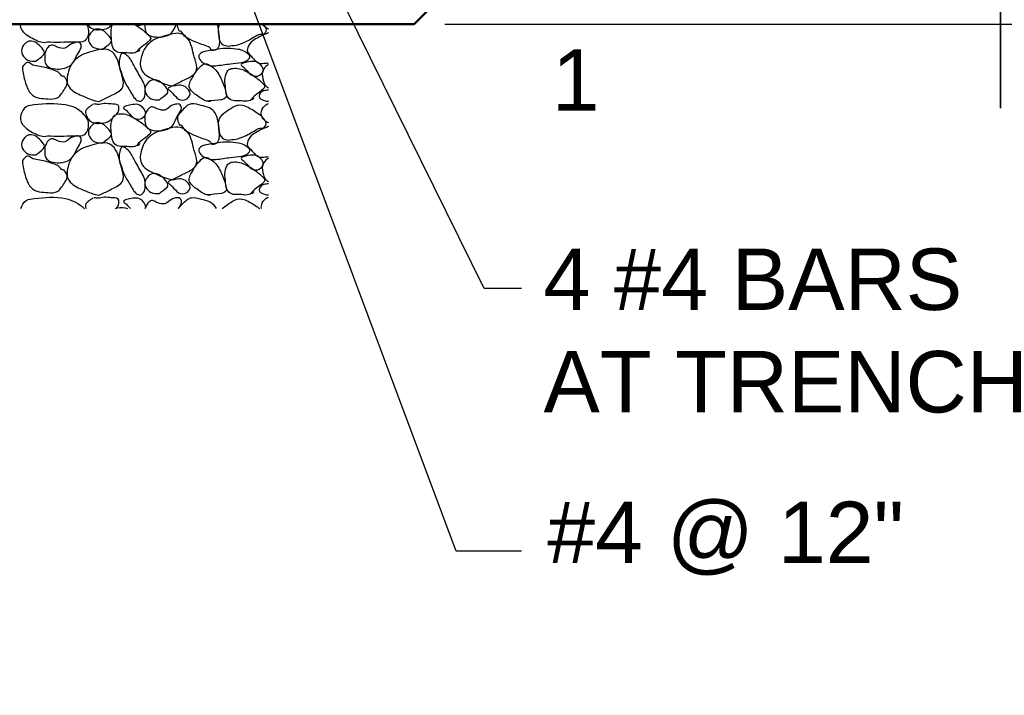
# Model space of a CAD drawing. Extents: x -217 to 423, y -193 to 255.
# Tile 33 of 39: x 215 to 247, y 24 to 46. Entities that reach past the tile are written whole.
import ezdxf

# ---------------------------------------------------------------- set-up
doc = ezdxf.new("R2010")
doc.units = 0
doc.header["$MEASUREMENT"] = 0
for name, color, linetype, lineweight in [('Level 1', 253, 'Continuous', 18), ('S-Anno-Brkl', 2, 'Continuous', 35), ('S-Anno-Dims', 33, 'Continuous', 35), ('S-Anno-Text', 53, 'Continuous', 25), ('S-Sect-Conc', 6, 'Continuous', 50), ('S-Sect-Genf', 6, 'Continuous', 50), ('S-Slab-Capl', 12, 'Continuous', 25)]:
    doc.layers.add(name, color=color, linetype=linetype, lineweight=lineweight)
doc.styles.add('NOTES', font='romans.shx')

msp = doc.modelspace()

# ---------------------------------------------------------------- linework, layer by layer
at = {"layer": 'Level 1', "color": 214, "linetype": 'Continuous', "lineweight": 25}
msp.add_3dface([(-216.672, -192.74), (423.328, -192.74), (423.328, 255.26), (-216.672, 255.26)], dxfattribs=at)
msp.add_3dface([(-216.672, -192.74), (423.328, -192.74), (423.328, 255.26), (-216.672, 255.26)], dxfattribs=at)
msp.add_3dface([(-216.672, -192.74), (423.328, -192.74), (423.328, 255.26), (-216.672, 255.26)], dxfattribs=at)
msp.add_3dface([(-216.672, -192.74), (423.328, -192.74), (423.328, 255.26), (-216.672, 255.26)], dxfattribs=at)
msp.add_3dface([(-216.672, -192.74), (423.328, -192.74), (423.328, 255.26), (-216.672, 255.26)], dxfattribs=at)
at = {"layer": 'S-Anno-Brkl'}
msp.add_line((246.413, 43.178), (246.413, 53.21), dxfattribs=at)
at = {"layer": 'S-Anno-Dims', "lineweight": 25}
msp.add_line((228.354, 45.916), (255.63, 45.916), dxfattribs=at)
at = {"layer": 'S-Anno-Text', "lineweight": 25, "flags": 128}
for points in [[(230.846, 28.773), (228.714, 28.773), (221.101, 49.166)], [(230.846, 37.314), (229.628, 37.314), (224.298, 48.142)]]:
    msp.add_lwpolyline(points, dxfattribs=at)
at = {"layer": 'S-Sect-Conc'}
for p, q in [((227.356, 45.916), (235.356, 53.916)), ((205.356, 45.916), (227.356, 45.916))]:
    msp.add_line(p, q, dxfattribs=at)
at = {"layer": 'S-Slab-Capl'}
for points, knots in [([(215.425, 45.329), (215.294, 45.277), (215.134, 45.346), (214.996, 45.415), (214.846, 45.489), (214.714, 45.556), (214.616, 45.703), (214.571, 45.771), (214.55, 45.842), (214.551, 45.916)], [0, 0, 0, 0, 0.384872, 0.384872, 0.384872, 0.804031, 0.804031, 0.804031, 1, 1, 1, 1]), ([(216.702, 45.916), (216.756, 45.826), (216.777, 45.708), (216.761, 45.608), (216.745, 45.502), (216.679, 45.352), (216.568, 45.337), (216.472, 45.324), (216.377, 45.331), (216.281, 45.329), (215.996, 45.325), (215.71, 45.316), (215.425, 45.329)], [0, 0, 0, 0, 0.174982, 0.174982, 0.174982, 0.361274, 0.361274, 0.361274, 0.521416, 0.521416, 0.521416, 1, 1, 1, 1]), ([(216.725, 45.916), (216.735, 45.899), (216.747, 45.884), (216.76, 45.869), (216.807, 45.815), (216.866, 45.776), (216.935, 45.752), (216.998, 45.731), (217.062, 45.733), (217.124, 45.737), (217.218, 45.744), (217.314, 45.745), (217.402, 45.796), (217.454, 45.826), (217.493, 45.86), (217.534, 45.898), (217.54, 45.904), (217.547, 45.91), (217.554, 45.916)], [0, 0, 0, 0, 0.062114, 0.062114, 0.062114, 0.287513, 0.287513, 0.287513, 0.490118, 0.490118, 0.490118, 0.793179, 0.793179, 0.793179, 0.971444, 0.971444, 0.971444, 1, 1, 1, 1]), ([(217.229, 45.103), (217.141, 45.104), (217.052, 45.102), (216.964, 45.139), (216.884, 45.172), (216.833, 45.237), (216.793, 45.31), (216.75, 45.387), (216.749, 45.487), (216.793, 45.566), (216.834, 45.642), (216.894, 45.705), (216.964, 45.739), (217.065, 45.788), (217.205, 45.742), (217.309, 45.652), (217.421, 45.555), (217.57, 45.393), (217.48, 45.31), (217.403, 45.24), (217.31, 45.173), (217.229, 45.103)], [0, 0, 0, 0, 0.129292, 0.129292, 0.129292, 0.24599, 0.24599, 0.24599, 0.369766, 0.369766, 0.369766, 0.486977, 0.486977, 0.486977, 0.658672, 0.658672, 0.658672, 0.843187, 0.843187, 0.843187, 1, 1, 1, 1]), ([(218.359, 45.031), (218.234, 44.931), (218.104, 44.978), (217.978, 44.984), (217.858, 44.99), (217.738, 44.954), (217.622, 45.058), (217.512, 45.157), (217.523, 45.273), (217.514, 45.388), (217.501, 45.563), (217.466, 45.762), (217.554, 45.916)], [0, 0, 0, 0, 0.236416, 0.236416, 0.236416, 0.460015, 0.460015, 0.460015, 0.673885, 0.673885, 0.673885, 1, 1, 1, 1]), ([(218.229, 45.916), (218.29, 45.876), (218.374, 45.859), (218.441, 45.878), (218.468, 45.886), (218.495, 45.899), (218.519, 45.916)], [0, 0, 0, 0, 0.7145, 0.7145, 0.7145, 1, 1, 1, 1]), ([(218.236, 45.916), (218.329, 45.865), (218.414, 45.807), (218.503, 45.743), (218.602, 45.673), (218.688, 45.585), (218.765, 45.505), (218.901, 45.363), (218.36, 45.157), (218.359, 45.031), (218.359, 45.013), (218.459, 45.077), (218.431, 45.077)], [0, 0, 0, 0, 0.229956, 0.229956, 0.229956, 0.486442, 0.486442, 0.486442, 0.938017, 0.938017, 0.938017, 1, 1, 1, 1]), ([(218.598, 45.916), (218.599, 45.876), (218.6, 45.837), (218.6, 45.797), (218.601, 45.732), (218.609, 45.669), (218.662, 45.611), (218.746, 45.52), (218.849, 45.51), (218.951, 45.497), (219.025, 45.488), (219.1, 45.489), (219.173, 45.505), (219.28, 45.528), (219.397, 45.548), (219.469, 45.638), (219.54, 45.727), (219.58, 45.82), (219.627, 45.916)], [0, 0, 0, 0, 0.079466, 0.079466, 0.079466, 0.210822, 0.210822, 0.210822, 0.419444, 0.419444, 0.419444, 0.568384, 0.568384, 0.568384, 0.785803, 0.785803, 0.785803, 1, 1, 1, 1]), ([(219.725, 45.679), (219.699, 45.737), (219.674, 45.794), (219.656, 45.856), (219.651, 45.875), (219.651, 45.896), (219.654, 45.916)], [0, 0, 0, 0, 0.759832, 0.759832, 0.759832, 1, 1, 1, 1]), ([(220.946, 45.916), (220.98, 45.8), (220.99, 45.678), (221.006, 45.559), (221.017, 45.479), (221.018, 45.398), (221.018, 45.317), (221.018, 45.254), (221.01, 45.193), (220.966, 45.133), (220.922, 45.073), (220.837, 45.043), (220.787, 45.062), (220.743, 45.08), (220.712, 45.156), (220.661, 45.178), (220.524, 45.237), (220.367, 45.273), (220.228, 45.338), (220.121, 45.388), (220.018, 45.448), (219.916, 45.505), (219.841, 45.547), (219.776, 45.741), (219.725, 45.679)], [0, 0, 0, 0, 0.162185, 0.162185, 0.162185, 0.270496, 0.270496, 0.270496, 0.356421, 0.356421, 0.356421, 0.442389, 0.442389, 0.442389, 0.518954, 0.518954, 0.518954, 0.726017, 0.726017, 0.726017, 0.88443, 0.88443, 0.88443, 1, 1, 1, 1]), ([(221.308, 45.184), (221.246, 45.201), (221.185, 45.204), (221.126, 45.247), (221.018, 45.325), (221.01, 45.461), (220.997, 45.577), (220.985, 45.688), (220.967, 45.82), (221.03, 45.916)], [0, 0, 0, 0, 0.216606, 0.216606, 0.216606, 0.616075, 0.616075, 0.616075, 1, 1, 1, 1]), ([(222.437, 45.916), (222.476, 45.875), (222.506, 45.823), (222.527, 45.775), (222.552, 45.72), (222.523, 45.641), (222.464, 45.592), (222.412, 45.548), (222.345, 45.596), (222.295, 45.571), (222.159, 45.503), (222.032, 45.409), (221.891, 45.346), (221.784, 45.297), (221.673, 45.256), (221.563, 45.217), (221.483, 45.188), (221.365, 45.226), (221.308, 45.184)], [0, 0, 0, 0, 0.104309, 0.104309, 0.104309, 0.224996, 0.224996, 0.224996, 0.331501, 0.331501, 0.331501, 0.619589, 0.619589, 0.619589, 0.839662, 0.839662, 0.839662, 1, 1, 1, 1]), ([(222.615, 45.756), (222.605, 45.759), (222.594, 45.763), (222.584, 45.767), (222.517, 45.797), (222.465, 45.854), (222.426, 45.916)], [0, 0, 0, 0, 0.130835, 0.130835, 0.130835, 1, 1, 1, 1]), ([(219.493, 43.907), (219.32, 43.93), (219.149, 44.002), (218.978, 44.078), (218.82, 44.149), (218.679, 44.196), (218.549, 44.336), (218.436, 44.459), (218.435, 44.629), (218.462, 44.765), (218.498, 44.945), (218.56, 45.121), (218.72, 45.278), (218.885, 45.439), (219.065, 45.48), (219.25, 45.535), (219.458, 45.597), (219.719, 45.691), (219.913, 45.521), (220.101, 45.357), (220.122, 45.144), (220.178, 44.936), (220.235, 44.729), (220.369, 44.444), (220.199, 44.293), (220.088, 44.193), (219.961, 44.141), (219.835, 44.078), (219.721, 44.021), (219.607, 43.964), (219.493, 43.907)], [0, 0, 0, 0, 0.100443, 0.100443, 0.100443, 0.193186, 0.193186, 0.193186, 0.27428, 0.27428, 0.27428, 0.380662, 0.380662, 0.380662, 0.489661, 0.489661, 0.489661, 0.612514, 0.612514, 0.612514, 0.731531, 0.731531, 0.731531, 0.85081, 0.85081, 0.85081, 0.929162, 0.929162, 0.929162, 1, 1, 1, 1]), ([(222.615, 45.631), (222.571, 45.613), (222.527, 45.595), (222.482, 45.577), (222.349, 45.522), (222.227, 45.457), (222.103, 45.373), (222.024, 45.32), (221.976, 45.235), (221.942, 45.152), (221.921, 45.099), (221.919, 45.022), (221.957, 44.977), (222.014, 44.911), (222.073, 44.85), (222.133, 44.788), (222.171, 44.748), (222.197, 44.707), (222.25, 44.671), (222.32, 44.623), (222.396, 44.637), (222.469, 44.641), (222.518, 44.643), (222.567, 44.643), (222.615, 44.656)], [0, 0, 0, 0, 0.079003, 0.079003, 0.079003, 0.316473, 0.316473, 0.316473, 0.46679, 0.46679, 0.46679, 0.563871, 0.563871, 0.563871, 0.706025, 0.706025, 0.706025, 0.797221, 0.797221, 0.797221, 0.919052, 0.919052, 0.919052, 1, 1, 1, 1]), ([(215.053, 44.708), (214.965, 44.709), (214.877, 44.708), (214.789, 44.744), (214.709, 44.778), (214.658, 44.843), (214.618, 44.915), (214.575, 44.992), (214.574, 45.092), (214.618, 45.172), (214.659, 45.247), (214.72, 45.311), (214.789, 45.344), (214.89, 45.393), (215.029, 45.347), (215.132, 45.257), (215.244, 45.161), (215.393, 44.998), (215.303, 44.915), (215.227, 44.845), (215.134, 44.779), (215.053, 44.708)], [0, 0, 0, 0, 0.128758, 0.128758, 0.128758, 0.245621, 0.245621, 0.245621, 0.369573, 0.369573, 0.369573, 0.486951, 0.486951, 0.486951, 0.658187, 0.658187, 0.658187, 0.842964, 0.842964, 0.842964, 1, 1, 1, 1]), ([(215.341, 44.93), (215.342, 44.873), (215.344, 44.816), (215.345, 44.759), (215.347, 44.694), (215.354, 44.631), (215.407, 44.573), (215.49, 44.482), (215.593, 44.472), (215.695, 44.459), (215.769, 44.45), (215.845, 44.451), (215.918, 44.467), (216.025, 44.49), (216.128, 44.516), (216.214, 44.6), (216.299, 44.684), (216.326, 44.783), (216.373, 44.879), (216.437, 45.01), (216.602, 45.177), (216.493, 45.298), (216.454, 45.341), (216.387, 45.333), (216.338, 45.32), (216.296, 45.309), (216.252, 45.293), (216.211, 45.274), (216.131, 45.237), (216.074, 45.152), (215.993, 45.13), (215.921, 45.11), (215.833, 45.14), (215.759, 45.163), (215.709, 45.178), (215.662, 45.217), (215.612, 45.229), (215.577, 45.238), (215.534, 45.234), (215.5, 45.209), (215.451, 45.175), (215.417, 45.135), (215.395, 45.085), (215.375, 45.04), (215.356, 44.995), (215.336, 44.95)], [0, 0, 0, 0, 0.05098, 0.05098, 0.05098, 0.109365, 0.109365, 0.109365, 0.201676, 0.201676, 0.201676, 0.268323, 0.268323, 0.268323, 0.36496, 0.36496, 0.36496, 0.460665, 0.460665, 0.460665, 0.590415, 0.590415, 0.590415, 0.636946, 0.636946, 0.636946, 0.677393, 0.677393, 0.677393, 0.755133, 0.755133, 0.755133, 0.825562, 0.825562, 0.825562, 0.873585, 0.873585, 0.873585, 0.907613, 0.907613, 0.907613, 0.956151, 0.956151, 0.956151, 1, 1, 1, 1]), ([(217.114, 43.396), (216.941, 43.418), (216.769, 43.49), (216.598, 43.567), (216.44, 43.638), (216.298, 43.685), (216.169, 43.825), (216.056, 43.947), (216.056, 44.117), (216.083, 44.254), (216.119, 44.433), (216.179, 44.61), (216.34, 44.767), (216.504, 44.928), (216.684, 44.968), (216.869, 45.023), (217.078, 45.086), (217.34, 45.18), (217.534, 45.01), (217.721, 44.846), (217.742, 44.632), (217.798, 44.425), (217.854, 44.217), (217.989, 43.932), (217.819, 43.781), (217.707, 43.682), (217.58, 43.63), (217.454, 43.567), (217.341, 43.51), (217.227, 43.453), (217.114, 43.396)], [0, 0, 0, 0, 0.100707, 0.100707, 0.100707, 0.19345, 0.19345, 0.19345, 0.27449, 0.27449, 0.27449, 0.380746, 0.380746, 0.380746, 0.489746, 0.489746, 0.489746, 0.612877, 0.612877, 0.612877, 0.731779, 0.731779, 0.731779, 0.851058, 0.851058, 0.851058, 0.929411, 0.929411, 0.929411, 1, 1, 1, 1]), ([(220.54, 45.028), (220.686, 45.052), (220.832, 45.077), (220.978, 45.101), (221.194, 45.138), (221.417, 45.126), (221.635, 45.094), (221.766, 45.074), (221.874, 45.021), (221.986, 44.911), (222.002, 44.895), (222.016, 44.876), (222.014, 44.86), (222.011, 44.827), (221.984, 44.795), (221.95, 44.765), (221.881, 44.706), (221.815, 44.679), (221.738, 44.669), (221.619, 44.654), (221.499, 44.641), (221.38, 44.626), (221.219, 44.605), (221.059, 44.58), (220.898, 44.56), (220.762, 44.543), (220.629, 44.581), (220.496, 44.654), (220.43, 44.691), (220.389, 44.747), (220.358, 44.809), (220.342, 44.841), (220.342, 44.888), (220.366, 44.918), (220.396, 44.957), (220.431, 44.99), (220.475, 45.005), (220.497, 45.013), (220.518, 45.02), (220.54, 45.028)], [0, 0, 0, 0, 0.120448, 0.120448, 0.120448, 0.298639, 0.298639, 0.298639, 0.405992, 0.405992, 0.405992, 0.421837, 0.421837, 0.421837, 0.452866, 0.452866, 0.452866, 0.515858, 0.515858, 0.515858, 0.613797, 0.613797, 0.613797, 0.745602, 0.745602, 0.745602, 0.857597, 0.857597, 0.857597, 0.913779, 0.913779, 0.913779, 0.943545, 0.943545, 0.943545, 0.981474, 0.981474, 0.981474, 1, 1, 1, 1]), ([(218.242, 43.531), (218.165, 43.657), (218.089, 43.784), (218.012, 43.91), (217.899, 44.098), (217.832, 44.315), (217.775, 44.522), (217.741, 44.648), (217.76, 44.787), (217.814, 44.917), (217.822, 44.936), (217.835, 44.953), (217.852, 44.962), (217.885, 44.979), (217.933, 44.96), (217.964, 44.936), (218.028, 44.888), (218.093, 44.843), (218.131, 44.776), (218.19, 44.671), (218.246, 44.564), (218.305, 44.459), (218.383, 44.318), (218.465, 44.178), (218.543, 44.036), (218.61, 43.916), (218.617, 43.762), (218.605, 43.628), (218.599, 43.561), (218.575, 43.5), (218.513, 43.442), (218.481, 43.412), (218.442, 43.399), (218.41, 43.408), (218.368, 43.419), (218.318, 43.442), (218.287, 43.478), (218.272, 43.496), (218.257, 43.513), (218.242, 43.531)], [0, 0, 0, 0, 0.120251, 0.120251, 0.120251, 0.298199, 0.298199, 0.298199, 0.405686, 0.405686, 0.405686, 0.421569, 0.421569, 0.421569, 0.452846, 0.452846, 0.452846, 0.515551, 0.515551, 0.515551, 0.613481, 0.613481, 0.613481, 0.745149, 0.745149, 0.745149, 0.857025, 0.857025, 0.857025, 0.91323, 0.91323, 0.91323, 0.942811, 0.942811, 0.942811, 0.981251, 0.981251, 0.981251, 1, 1, 1, 1]), ([(215.96, 44.234), (215.996, 44.181), (216.032, 44.125), (216.056, 44.069), (216.101, 43.966), (216.017, 43.843), (215.942, 43.735), (215.868, 43.626), (215.8, 43.524), (215.683, 43.493), (215.58, 43.467), (215.476, 43.481), (215.374, 43.489), (215.28, 43.496), (215.186, 43.5), (215.093, 43.528), (214.98, 43.562), (214.883, 43.638), (214.823, 43.744), (214.749, 43.874), (214.714, 44.006), (214.676, 44.146), (214.655, 44.225), (214.639, 44.304), (214.627, 44.383), (214.617, 44.445), (214.596, 44.51), (214.648, 44.573), (214.7, 44.637), (214.76, 44.679), (214.814, 44.672), (214.862, 44.667), (214.906, 44.593), (214.957, 44.579), (215.094, 44.543), (215.262, 44.531), (215.41, 44.489), (215.523, 44.457), (215.633, 44.415), (215.744, 44.375), (215.825, 44.346), (215.904, 44.158), (215.96, 44.234)], [0, 0, 0, 0, 0.046159, 0.046159, 0.046159, 0.131609, 0.131609, 0.131609, 0.217325, 0.217325, 0.217325, 0.292049, 0.292049, 0.292049, 0.360526, 0.360526, 0.360526, 0.444133, 0.444133, 0.444133, 0.547632, 0.547632, 0.547632, 0.606175, 0.606175, 0.606175, 0.652517, 0.652517, 0.652517, 0.699356, 0.699356, 0.699356, 0.740501, 0.740501, 0.740501, 0.852178, 0.852178, 0.852178, 0.937628, 0.937628, 0.937628, 1, 1, 1, 1]), ([(220.648, 43.409), (220.536, 43.411), (220.417, 43.498), (220.304, 43.582), (220.198, 43.661), (220.093, 43.735), (220.048, 43.838), (220.004, 43.938), (220.08, 44.068), (220.141, 44.174), (220.237, 44.342), (220.329, 44.487), (220.484, 44.602), (220.531, 44.636), (220.6, 44.637), (220.648, 44.611), (220.771, 44.543), (220.888, 44.457), (220.969, 44.332), (221.054, 44.199), (221.104, 44.062), (221.162, 43.924), (221.208, 43.816), (221.232, 43.68), (221.249, 43.582), (221.279, 43.407), (220.689, 43.432), (220.648, 43.409), (220.642, 43.406), (220.754, 43.403), (220.733, 43.409)], [0, 0, 0, 0, 0.102531, 0.102531, 0.102531, 0.199291, 0.199291, 0.199291, 0.292287, 0.292287, 0.292287, 0.438571, 0.438571, 0.438571, 0.48225, 0.48225, 0.48225, 0.595697, 0.595697, 0.595697, 0.716147, 0.716147, 0.716147, 0.810279, 0.810279, 0.810279, 0.977193, 0.977193, 0.977193, 1, 1, 1, 1]), ([(222.067, 43.466), (221.942, 43.367), (221.813, 43.416), (221.687, 43.421), (221.568, 43.427), (221.447, 43.389), (221.33, 43.493), (221.219, 43.592), (221.236, 43.71), (221.222, 43.823), (221.201, 44.003), (221.166, 44.193), (221.272, 44.371), (221.303, 44.424), (221.351, 44.456), (221.404, 44.468), (221.541, 44.5), (221.698, 44.476), (221.827, 44.413), (221.963, 44.346), (222.085, 44.277), (222.212, 44.18), (222.312, 44.104), (222.398, 44.022), (222.473, 43.942), (222.606, 43.799), (222.069, 43.594), (222.067, 43.466), (222.067, 43.449), (222.167, 43.514), (222.139, 43.514)], [0, 0, 0, 0, 0.101912, 0.101912, 0.101912, 0.199032, 0.199032, 0.199032, 0.291628, 0.291628, 0.291628, 0.438228, 0.438228, 0.438228, 0.48199, 0.48199, 0.48199, 0.595761, 0.595761, 0.595761, 0.715814, 0.715814, 0.715814, 0.810099, 0.810099, 0.810099, 0.976924, 0.976924, 0.976924, 1, 1, 1, 1]), ([(221.821, 44.498), (221.887, 44.43), (221.954, 44.361), (222.02, 44.293), (222.08, 44.232), (222.188, 44.206), (222.268, 44.227), (222.332, 44.244), (222.393, 44.297), (222.43, 44.353), (222.478, 44.427), (222.422, 44.541), (222.344, 44.608), (222.279, 44.665), (222.212, 44.702), (222.137, 44.704), (222.067, 44.705), (221.995, 44.692), (221.924, 44.678), (221.862, 44.666), (221.801, 44.655), (221.743, 44.621), (221.726, 44.612), (221.726, 44.579), (221.74, 44.567), (221.772, 44.541), (221.805, 44.515), (221.837, 44.489)], [0, 0, 0, 0, 0.156626, 0.156626, 0.156626, 0.296703, 0.296703, 0.296703, 0.408936, 0.408936, 0.408936, 0.556015, 0.556015, 0.556015, 0.680796, 0.680796, 0.680796, 0.798108, 0.798108, 0.798108, 0.902143, 0.902143, 0.902143, 0.931719, 0.931719, 0.931719, 1, 1, 1, 1]), ([(222.615, 44.598), (222.605, 44.593), (222.596, 44.587), (222.586, 44.582), (222.505, 44.54), (222.447, 44.45), (222.424, 44.363), (222.397, 44.265), (222.423, 44.156), (222.454, 44.057), (222.468, 44.011), (222.48, 43.964), (222.512, 43.925), (222.543, 43.889), (222.577, 43.863), (222.615, 43.84)], [0, 0, 0, 0, 0.036913, 0.036913, 0.036913, 0.342772, 0.342772, 0.342772, 0.687998, 0.687998, 0.687998, 0.850112, 0.850112, 0.850112, 1, 1, 1, 1]), ([(219.068, 43.451), (218.98, 43.452), (218.891, 43.45), (218.803, 43.487), (218.723, 43.521), (218.672, 43.586), (218.632, 43.658), (218.589, 43.735), (218.588, 43.835), (218.632, 43.915), (218.673, 43.99), (218.733, 44.054), (218.803, 44.087), (218.904, 44.137), (219.044, 44.09), (219.148, 44), (219.26, 43.904), (219.409, 43.741), (219.319, 43.658), (219.242, 43.588), (219.149, 43.522), (219.068, 43.451)], [0, 0, 0, 0, 0.129292, 0.129292, 0.129292, 0.24599, 0.24599, 0.24599, 0.369766, 0.369766, 0.369766, 0.486977, 0.486977, 0.486977, 0.658672, 0.658672, 0.658672, 0.843187, 0.843187, 0.843187, 1, 1, 1, 1]), ([(219.44, 43.723), (219.507, 43.654), (219.573, 43.586), (219.64, 43.517), (219.699, 43.456), (219.808, 43.43), (219.887, 43.451), (219.952, 43.469), (220.014, 43.522), (220.051, 43.579), (220.098, 43.653), (220.042, 43.767), (219.964, 43.834), (219.898, 43.89), (219.833, 43.927), (219.758, 43.928), (219.687, 43.929), (219.615, 43.917), (219.544, 43.903), (219.481, 43.891), (219.42, 43.88), (219.362, 43.847), (219.345, 43.838), (219.345, 43.803), (219.359, 43.792), (219.392, 43.766), (219.424, 43.74), (219.457, 43.714)], [0, 0, 0, 0, 0.156357, 0.156357, 0.156357, 0.296195, 0.296195, 0.296195, 0.409384, 0.409384, 0.409384, 0.556474, 0.556474, 0.556474, 0.679954, 0.679954, 0.679954, 0.797879, 0.797879, 0.797879, 0.901493, 0.901493, 0.901493, 0.931836, 0.931836, 0.931836, 1, 1, 1, 1]), ([(222.615, 43.769), (222.566, 43.762), (222.518, 43.756), (222.469, 43.75), (222.423, 43.744), (222.386, 43.709), (222.352, 43.676), (222.305, 43.631), (222.295, 43.519), (222.352, 43.486), (222.416, 43.448), (222.484, 43.424), (222.556, 43.414), (222.576, 43.411), (222.595, 43.408), (222.615, 43.406)], [0, 0, 0, 0, 0.195923, 0.195923, 0.195923, 0.379656, 0.379656, 0.379656, 0.632972, 0.632972, 0.632972, 0.92064, 0.92064, 0.92064, 1, 1, 1, 1]), ([(215.425, 42.281), (215.294, 42.229), (215.135, 42.3), (214.996, 42.367), (214.845, 42.44), (214.722, 42.515), (214.616, 42.655), (214.546, 42.748), (214.538, 42.87), (214.567, 42.968), (214.595, 43.064), (214.64, 43.164), (214.738, 43.225), (214.824, 43.279), (214.912, 43.28), (215.002, 43.289), (215.338, 43.325), (215.681, 43.342), (216.017, 43.289), (216.245, 43.254), (216.437, 43.161), (216.625, 42.968), (216.742, 42.848), (216.79, 42.689), (216.761, 42.56), (216.739, 42.461), (216.679, 42.306), (216.568, 42.289), (216.472, 42.274), (216.377, 42.283), (216.281, 42.281), (215.996, 42.277), (215.71, 42.268), (215.425, 42.281)], [0, 0, 0, 0, 0.080699, 0.080699, 0.080699, 0.168588, 0.168588, 0.168588, 0.227139, 0.227139, 0.227139, 0.28401, 0.28401, 0.28401, 0.334146, 0.334146, 0.334146, 0.521488, 0.521488, 0.521488, 0.648244, 0.648244, 0.648244, 0.727613, 0.727613, 0.727613, 0.789119, 0.789119, 0.789119, 0.841991, 0.841991, 0.841991, 1, 1, 1, 1]), ([(216.905, 43.303), (216.876, 43.284), (216.847, 43.264), (216.818, 43.244), (216.77, 43.211), (216.724, 43.175), (216.686, 43.127), (216.649, 43.08), (216.667, 43.008), (216.686, 42.953), (216.703, 42.906), (216.722, 42.862), (216.76, 42.821), (216.812, 42.765), (216.866, 42.726), (216.935, 42.704), (216.998, 42.685), (217.062, 42.685), (217.124, 42.689), (217.218, 42.696), (217.312, 42.702), (217.402, 42.748), (217.455, 42.775), (217.492, 42.811), (217.534, 42.85), (217.604, 42.914), (217.667, 42.971), (217.723, 43.055), (217.752, 43.1), (217.755, 43.153), (217.753, 43.201), (217.751, 43.226), (217.748, 43.255), (217.723, 43.274), (217.651, 43.327), (217.578, 43.311), (217.504, 43.318), (217.426, 43.325), (217.348, 43.333), (217.271, 43.333), (217.198, 43.333), (217.125, 43.293), (217.052, 43.303), (217.013, 43.308), (216.974, 43.313), (216.935, 43.318)], [0, 0, 0, 0, 0.03799, 0.03799, 0.03799, 0.101907, 0.101907, 0.101907, 0.164958, 0.164958, 0.164958, 0.219705, 0.219705, 0.219705, 0.296137, 0.296137, 0.296137, 0.364839, 0.364839, 0.364839, 0.467605, 0.467605, 0.467605, 0.528054, 0.528054, 0.528054, 0.629225, 0.629225, 0.629225, 0.683058, 0.683058, 0.683058, 0.711825, 0.711825, 0.711825, 0.792733, 0.792733, 0.792733, 0.877158, 0.877158, 0.877158, 0.957256, 0.957256, 0.957256, 1, 1, 1, 1]), ([(217.994, 43.102), (218.061, 43.033), (218.127, 42.965), (218.194, 42.896), (218.253, 42.835), (218.362, 42.81), (218.441, 42.83), (218.505, 42.847), (218.568, 42.9), (218.605, 42.956), (218.653, 43.03), (218.595, 43.144), (218.518, 43.211), (218.453, 43.268), (218.387, 43.306), (218.312, 43.307), (218.242, 43.309), (218.17, 43.296), (218.099, 43.282), (218.037, 43.269), (217.976, 43.258), (217.918, 43.225), (217.901, 43.215), (217.899, 43.182), (217.913, 43.171), (217.946, 43.145), (217.98, 43.119), (218.012, 43.093)], [0, 0, 0, 0, 0.15649, 0.15649, 0.15649, 0.296446, 0.296446, 0.296446, 0.40923, 0.40923, 0.40923, 0.556444, 0.556444, 0.556444, 0.680373, 0.680373, 0.680373, 0.797585, 0.797585, 0.797585, 0.901529, 0.901529, 0.901529, 0.931136, 0.931136, 0.931136, 1, 1, 1, 1]), ([(218.597, 42.92), (218.599, 42.863), (218.599, 42.806), (218.6, 42.749), (218.602, 42.684), (218.609, 42.621), (218.662, 42.563), (218.746, 42.472), (218.849, 42.462), (218.951, 42.449), (219.025, 42.44), (219.1, 42.441), (219.173, 42.457), (219.28, 42.48), (219.383, 42.506), (219.469, 42.59), (219.553, 42.674), (219.581, 42.773), (219.628, 42.869), (219.692, 43), (219.86, 43.168), (219.749, 43.288), (219.709, 43.331), (219.643, 43.321), (219.593, 43.309), (219.551, 43.298), (219.507, 43.283), (219.466, 43.264), (219.386, 43.227), (219.329, 43.142), (219.248, 43.12), (219.176, 43.1), (219.089, 43.129), (219.016, 43.151), (218.965, 43.167), (218.919, 43.207), (218.869, 43.219), (218.834, 43.228), (218.791, 43.224), (218.756, 43.199), (218.707, 43.164), (218.674, 43.123), (218.651, 43.073), (218.631, 43.029), (218.611, 42.984), (218.591, 42.94)], [0, 0, 0, 0, 0.050965, 0.050965, 0.050965, 0.109343, 0.109343, 0.109343, 0.202061, 0.202061, 0.202061, 0.268253, 0.268253, 0.268253, 0.36488, 0.36488, 0.36488, 0.460574, 0.460574, 0.460574, 0.590435, 0.590435, 0.590435, 0.637341, 0.637341, 0.637341, 0.677633, 0.677633, 0.677633, 0.755365, 0.755365, 0.755365, 0.825282, 0.825282, 0.825282, 0.873484, 0.873484, 0.873484, 0.907509, 0.907509, 0.907509, 0.956384, 0.956384, 0.956384, 1, 1, 1, 1]), ([(219.725, 42.631), (219.698, 42.689), (219.67, 42.749), (219.656, 42.808), (219.63, 42.918), (219.731, 43.019), (219.823, 43.121), (219.914, 43.223), (220.002, 43.309), (220.117, 43.318), (220.217, 43.326), (220.322, 43.297), (220.423, 43.273), (220.515, 43.25), (220.606, 43.233), (220.694, 43.189), (220.802, 43.135), (220.886, 43.044), (220.925, 42.932), (220.975, 42.793), (220.991, 42.653), (221.006, 42.511), (221.015, 42.431), (221.019, 42.35), (221.018, 42.269), (221.018, 42.206), (221.01, 42.145), (220.966, 42.085), (220.922, 42.025), (220.837, 41.995), (220.787, 42.014), (220.743, 42.032), (220.712, 42.108), (220.661, 42.13), (220.524, 42.189), (220.367, 42.225), (220.228, 42.29), (220.121, 42.34), (220.018, 42.4), (219.916, 42.457), (219.841, 42.499), (219.776, 42.693), (219.725, 42.631)], [0, 0, 0, 0, 0.045923, 0.045923, 0.045923, 0.13173, 0.13173, 0.13173, 0.217211, 0.217211, 0.217211, 0.291977, 0.291977, 0.291977, 0.360676, 0.360676, 0.360676, 0.444118, 0.444118, 0.444118, 0.547872, 0.547872, 0.547872, 0.606322, 0.606322, 0.606322, 0.652692, 0.652692, 0.652692, 0.699084, 0.699084, 0.699084, 0.740403, 0.740403, 0.740403, 0.852145, 0.852145, 0.852145, 0.937632, 0.937632, 0.937632, 1, 1, 1, 1]), ([(221.308, 42.136), (221.246, 42.153), (221.185, 42.156), (221.126, 42.199), (221.018, 42.278), (221.013, 42.414), (220.997, 42.529), (220.981, 42.643), (220.962, 42.776), (221.038, 42.88), (221.105, 42.971), (221.185, 43.021), (221.27, 43.084), (221.349, 43.141), (221.424, 43.194), (221.51, 43.235), (221.615, 43.286), (221.75, 43.291), (221.855, 43.246), (221.986, 43.19), (222.109, 43.117), (222.229, 43.034), (222.297, 42.988), (222.357, 42.944), (222.419, 42.886), (222.469, 42.84), (222.506, 42.781), (222.527, 42.727), (222.549, 42.672), (222.523, 42.592), (222.464, 42.544), (222.412, 42.501), (222.345, 42.548), (222.295, 42.523), (222.159, 42.455), (222.032, 42.361), (221.891, 42.298), (221.784, 42.249), (221.673, 42.208), (221.563, 42.169), (221.483, 42.14), (221.365, 42.178), (221.308, 42.136)], [0, 0, 0, 0, 0.046436, 0.046436, 0.046436, 0.132073, 0.132073, 0.132073, 0.217472, 0.217472, 0.217472, 0.292231, 0.292231, 0.292231, 0.360829, 0.360829, 0.360829, 0.444253, 0.444253, 0.444253, 0.547995, 0.547995, 0.547995, 0.606375, 0.606375, 0.606375, 0.652832, 0.652832, 0.652832, 0.69961, 0.69961, 0.69961, 0.740891, 0.740891, 0.740891, 0.852553, 0.852553, 0.852553, 0.937853, 0.937853, 0.937853, 1, 1, 1, 1]), ([(222.615, 42.708), (222.605, 42.711), (222.595, 42.715), (222.584, 42.719), (222.509, 42.751), (222.456, 42.82), (222.413, 42.89), (222.368, 42.965), (222.368, 43.073), (222.413, 43.147), (222.456, 43.217), (222.509, 43.284), (222.584, 43.319), (222.594, 43.324), (222.604, 43.328), (222.615, 43.331)], [0, 0, 0, 0, 0.040446, 0.040446, 0.040446, 0.340242, 0.340242, 0.340242, 0.658223, 0.658223, 0.658223, 0.959336, 0.959336, 0.959336, 1, 1, 1, 1]), ([(218.359, 41.983), (218.234, 41.883), (218.104, 41.93), (217.978, 41.936), (217.858, 41.942), (217.738, 41.906), (217.622, 42.01), (217.511, 42.109), (217.528, 42.226), (217.514, 42.34), (217.493, 42.519), (217.458, 42.708), (217.564, 42.886), (217.595, 42.939), (217.643, 42.971), (217.696, 42.983), (217.832, 43.016), (217.989, 42.993), (218.117, 42.929), (218.254, 42.862), (218.376, 42.792), (218.503, 42.695), (218.603, 42.619), (218.69, 42.537), (218.765, 42.457), (218.899, 42.315), (218.36, 42.109), (218.359, 41.983), (218.359, 41.965), (218.459, 42.029), (218.431, 42.029)], [0, 0, 0, 0, 0.102432, 0.102432, 0.102432, 0.199311, 0.199311, 0.199311, 0.291975, 0.291975, 0.291975, 0.438284, 0.438284, 0.438284, 0.482079, 0.482079, 0.482079, 0.595484, 0.595484, 0.595484, 0.715833, 0.715833, 0.715833, 0.810483, 0.810483, 0.810483, 0.977126, 0.977126, 0.977126, 1, 1, 1, 1]), ([(217.229, 42.055), (217.141, 42.056), (217.052, 42.054), (216.964, 42.091), (216.884, 42.124), (216.833, 42.189), (216.793, 42.262), (216.75, 42.339), (216.749, 42.439), (216.793, 42.518), (216.834, 42.594), (216.894, 42.657), (216.964, 42.691), (217.065, 42.74), (217.205, 42.694), (217.309, 42.604), (217.421, 42.507), (217.57, 42.345), (217.48, 42.262), (217.403, 42.192), (217.31, 42.125), (217.229, 42.055)], [0, 0, 0, 0, 0.129292, 0.129292, 0.129292, 0.24599, 0.24599, 0.24599, 0.369766, 0.369766, 0.369766, 0.486977, 0.486977, 0.486977, 0.658672, 0.658672, 0.658672, 0.843187, 0.843187, 0.843187, 1, 1, 1, 1]), ([(219.493, 40.859), (219.32, 40.882), (219.149, 40.954), (218.978, 41.03), (218.82, 41.101), (218.679, 41.148), (218.549, 41.288), (218.436, 41.411), (218.435, 41.581), (218.462, 41.717), (218.498, 41.897), (218.56, 42.073), (218.72, 42.23), (218.885, 42.391), (219.065, 42.432), (219.25, 42.487), (219.458, 42.549), (219.719, 42.643), (219.913, 42.473), (220.101, 42.309), (220.122, 42.096), (220.178, 41.888), (220.235, 41.681), (220.369, 41.396), (220.199, 41.245), (220.088, 41.145), (219.961, 41.093), (219.835, 41.03), (219.721, 40.973), (219.607, 40.916), (219.493, 40.859)], [0, 0, 0, 0, 0.100443, 0.100443, 0.100443, 0.193186, 0.193186, 0.193186, 0.27428, 0.27428, 0.27428, 0.380662, 0.380662, 0.380662, 0.489661, 0.489661, 0.489661, 0.612514, 0.612514, 0.612514, 0.731531, 0.731531, 0.731531, 0.85081, 0.85081, 0.85081, 0.929162, 0.929162, 0.929162, 1, 1, 1, 1]), ([(222.615, 42.583), (222.571, 42.565), (222.527, 42.547), (222.482, 42.529), (222.349, 42.474), (222.227, 42.409), (222.103, 42.325), (222.024, 42.272), (221.976, 42.187), (221.942, 42.104), (221.921, 42.051), (221.919, 41.974), (221.957, 41.929), (222.014, 41.863), (222.073, 41.802), (222.133, 41.74), (222.171, 41.7), (222.197, 41.659), (222.25, 41.623), (222.32, 41.575), (222.396, 41.589), (222.469, 41.593), (222.518, 41.595), (222.567, 41.595), (222.615, 41.608)], [0, 0, 0, 0, 0.079003, 0.079003, 0.079003, 0.316473, 0.316473, 0.316473, 0.46679, 0.46679, 0.46679, 0.563871, 0.563871, 0.563871, 0.706025, 0.706025, 0.706025, 0.797221, 0.797221, 0.797221, 0.919052, 0.919052, 0.919052, 1, 1, 1, 1]), ([(215.053, 41.66), (214.965, 41.661), (214.877, 41.66), (214.789, 41.696), (214.709, 41.73), (214.658, 41.795), (214.618, 41.867), (214.575, 41.944), (214.574, 42.044), (214.618, 42.124), (214.659, 42.199), (214.72, 42.263), (214.789, 42.296), (214.89, 42.345), (215.029, 42.299), (215.132, 42.209), (215.244, 42.113), (215.393, 41.95), (215.303, 41.867), (215.227, 41.797), (215.134, 41.731), (215.053, 41.66)], [0, 0, 0, 0, 0.128758, 0.128758, 0.128758, 0.245621, 0.245621, 0.245621, 0.369573, 0.369573, 0.369573, 0.486951, 0.486951, 0.486951, 0.658187, 0.658187, 0.658187, 0.842964, 0.842964, 0.842964, 1, 1, 1, 1]), ([(215.341, 41.882), (215.342, 41.825), (215.344, 41.768), (215.345, 41.711), (215.347, 41.646), (215.354, 41.583), (215.407, 41.525), (215.49, 41.434), (215.593, 41.424), (215.695, 41.411), (215.769, 41.402), (215.845, 41.403), (215.918, 41.419), (216.025, 41.442), (216.128, 41.468), (216.214, 41.552), (216.299, 41.636), (216.326, 41.735), (216.373, 41.831), (216.437, 41.962), (216.602, 42.129), (216.493, 42.25), (216.454, 42.293), (216.387, 42.285), (216.338, 42.272), (216.296, 42.261), (216.252, 42.245), (216.211, 42.226), (216.131, 42.189), (216.074, 42.104), (215.993, 42.082), (215.921, 42.062), (215.833, 42.092), (215.759, 42.115), (215.709, 42.13), (215.662, 42.169), (215.612, 42.181), (215.577, 42.19), (215.534, 42.186), (215.5, 42.161), (215.451, 42.127), (215.417, 42.087), (215.395, 42.037), (215.375, 41.992), (215.356, 41.947), (215.336, 41.902)], [0, 0, 0, 0, 0.05098, 0.05098, 0.05098, 0.109365, 0.109365, 0.109365, 0.201676, 0.201676, 0.201676, 0.268323, 0.268323, 0.268323, 0.36496, 0.36496, 0.36496, 0.460665, 0.460665, 0.460665, 0.590415, 0.590415, 0.590415, 0.636946, 0.636946, 0.636946, 0.677393, 0.677393, 0.677393, 0.755133, 0.755133, 0.755133, 0.825562, 0.825562, 0.825562, 0.873585, 0.873585, 0.873585, 0.907613, 0.907613, 0.907613, 0.956151, 0.956151, 0.956151, 1, 1, 1, 1]), ([(217.114, 40.348), (216.941, 40.37), (216.769, 40.442), (216.598, 40.519), (216.44, 40.59), (216.298, 40.637), (216.169, 40.777), (216.056, 40.899), (216.056, 41.069), (216.083, 41.206), (216.119, 41.385), (216.179, 41.562), (216.34, 41.719), (216.504, 41.88), (216.684, 41.92), (216.869, 41.975), (217.078, 42.038), (217.34, 42.132), (217.534, 41.962), (217.721, 41.798), (217.742, 41.584), (217.798, 41.377), (217.854, 41.169), (217.989, 40.884), (217.819, 40.733), (217.707, 40.634), (217.58, 40.582), (217.454, 40.519), (217.341, 40.462), (217.227, 40.405), (217.114, 40.348)], [0, 0, 0, 0, 0.100707, 0.100707, 0.100707, 0.19345, 0.19345, 0.19345, 0.27449, 0.27449, 0.27449, 0.380746, 0.380746, 0.380746, 0.489746, 0.489746, 0.489746, 0.612877, 0.612877, 0.612877, 0.731779, 0.731779, 0.731779, 0.851058, 0.851058, 0.851058, 0.929411, 0.929411, 0.929411, 1, 1, 1, 1]), ([(220.54, 41.98), (220.686, 42.004), (220.832, 42.029), (220.978, 42.053), (221.194, 42.09), (221.417, 42.078), (221.635, 42.046), (221.766, 42.026), (221.874, 41.973), (221.986, 41.863), (222.002, 41.847), (222.016, 41.828), (222.014, 41.812), (222.011, 41.779), (221.984, 41.747), (221.95, 41.717), (221.881, 41.658), (221.815, 41.631), (221.738, 41.621), (221.619, 41.606), (221.499, 41.593), (221.38, 41.578), (221.219, 41.557), (221.059, 41.532), (220.898, 41.512), (220.762, 41.495), (220.629, 41.533), (220.496, 41.606), (220.43, 41.643), (220.389, 41.699), (220.358, 41.761), (220.342, 41.793), (220.342, 41.84), (220.366, 41.87), (220.396, 41.909), (220.431, 41.942), (220.475, 41.957), (220.497, 41.965), (220.518, 41.972), (220.54, 41.98)], [0, 0, 0, 0, 0.120448, 0.120448, 0.120448, 0.298639, 0.298639, 0.298639, 0.405992, 0.405992, 0.405992, 0.421837, 0.421837, 0.421837, 0.452866, 0.452866, 0.452866, 0.515858, 0.515858, 0.515858, 0.613797, 0.613797, 0.613797, 0.745602, 0.745602, 0.745602, 0.857597, 0.857597, 0.857597, 0.913779, 0.913779, 0.913779, 0.943545, 0.943545, 0.943545, 0.981474, 0.981474, 0.981474, 1, 1, 1, 1]), ([(215.96, 41.186), (215.996, 41.133), (216.032, 41.077), (216.056, 41.021), (216.101, 40.918), (216.017, 40.795), (215.942, 40.687), (215.868, 40.578), (215.8, 40.476), (215.683, 40.445), (215.58, 40.419), (215.476, 40.433), (215.374, 40.441), (215.28, 40.448), (215.186, 40.452), (215.093, 40.48), (214.98, 40.514), (214.883, 40.59), (214.823, 40.696), (214.749, 40.826), (214.714, 40.958), (214.676, 41.098), (214.655, 41.177), (214.639, 41.256), (214.627, 41.335), (214.617, 41.397), (214.596, 41.462), (214.648, 41.525), (214.7, 41.589), (214.76, 41.631), (214.814, 41.624), (214.862, 41.619), (214.906, 41.545), (214.957, 41.531), (215.094, 41.495), (215.262, 41.483), (215.41, 41.441), (215.523, 41.409), (215.633, 41.367), (215.744, 41.327), (215.825, 41.298), (215.904, 41.11), (215.96, 41.186)], [0, 0, 0, 0, 0.046159, 0.046159, 0.046159, 0.131609, 0.131609, 0.131609, 0.217325, 0.217325, 0.217325, 0.292049, 0.292049, 0.292049, 0.360526, 0.360526, 0.360526, 0.444133, 0.444133, 0.444133, 0.547632, 0.547632, 0.547632, 0.606175, 0.606175, 0.606175, 0.652517, 0.652517, 0.652517, 0.699356, 0.699356, 0.699356, 0.740501, 0.740501, 0.740501, 0.852178, 0.852178, 0.852178, 0.937628, 0.937628, 0.937628, 1, 1, 1, 1]), ([(218.242, 40.483), (218.165, 40.609), (218.089, 40.736), (218.012, 40.862), (217.899, 41.05), (217.832, 41.267), (217.775, 41.474), (217.741, 41.6), (217.76, 41.739), (217.814, 41.869), (217.822, 41.888), (217.835, 41.905), (217.852, 41.914), (217.885, 41.931), (217.933, 41.912), (217.964, 41.888), (218.028, 41.84), (218.093, 41.795), (218.131, 41.728), (218.19, 41.623), (218.246, 41.516), (218.305, 41.411), (218.383, 41.27), (218.465, 41.13), (218.543, 40.988), (218.61, 40.868), (218.617, 40.714), (218.605, 40.58), (218.599, 40.513), (218.575, 40.452), (218.513, 40.394), (218.481, 40.364), (218.442, 40.351), (218.41, 40.36), (218.368, 40.371), (218.318, 40.394), (218.287, 40.43), (218.272, 40.448), (218.257, 40.465), (218.242, 40.483)], [0, 0, 0, 0, 0.120251, 0.120251, 0.120251, 0.298199, 0.298199, 0.298199, 0.405686, 0.405686, 0.405686, 0.421569, 0.421569, 0.421569, 0.452846, 0.452846, 0.452846, 0.515551, 0.515551, 0.515551, 0.613481, 0.613481, 0.613481, 0.745149, 0.745149, 0.745149, 0.857025, 0.857025, 0.857025, 0.91323, 0.91323, 0.91323, 0.942811, 0.942811, 0.942811, 0.981251, 0.981251, 0.981251, 1, 1, 1, 1]), ([(221.821, 41.45), (221.887, 41.382), (221.954, 41.313), (222.02, 41.245), (222.08, 41.184), (222.188, 41.158), (222.268, 41.179), (222.332, 41.196), (222.393, 41.249), (222.43, 41.305), (222.478, 41.379), (222.422, 41.493), (222.344, 41.56), (222.279, 41.617), (222.212, 41.654), (222.137, 41.656), (222.067, 41.657), (221.995, 41.644), (221.924, 41.63), (221.862, 41.618), (221.801, 41.607), (221.743, 41.573), (221.726, 41.564), (221.726, 41.531), (221.74, 41.519), (221.772, 41.493), (221.805, 41.467), (221.837, 41.441)], [0, 0, 0, 0, 0.156626, 0.156626, 0.156626, 0.296703, 0.296703, 0.296703, 0.408936, 0.408936, 0.408936, 0.556015, 0.556015, 0.556015, 0.680796, 0.680796, 0.680796, 0.798108, 0.798108, 0.798108, 0.902143, 0.902143, 0.902143, 0.931719, 0.931719, 0.931719, 1, 1, 1, 1]), ([(220.648, 40.361), (220.536, 40.363), (220.417, 40.45), (220.304, 40.534), (220.198, 40.613), (220.093, 40.687), (220.048, 40.79), (220.004, 40.89), (220.08, 41.02), (220.141, 41.126), (220.237, 41.294), (220.329, 41.439), (220.484, 41.554), (220.531, 41.588), (220.6, 41.589), (220.648, 41.563), (220.771, 41.495), (220.888, 41.409), (220.969, 41.284), (221.054, 41.151), (221.104, 41.014), (221.162, 40.876), (221.208, 40.768), (221.232, 40.632), (221.249, 40.534), (221.279, 40.359), (220.689, 40.384), (220.648, 40.361), (220.642, 40.358), (220.754, 40.355), (220.733, 40.361)], [0, 0, 0, 0, 0.102531, 0.102531, 0.102531, 0.199291, 0.199291, 0.199291, 0.292287, 0.292287, 0.292287, 0.438571, 0.438571, 0.438571, 0.48225, 0.48225, 0.48225, 0.595697, 0.595697, 0.595697, 0.716147, 0.716147, 0.716147, 0.810279, 0.810279, 0.810279, 0.977193, 0.977193, 0.977193, 1, 1, 1, 1]), ([(222.067, 40.418), (221.942, 40.319), (221.813, 40.368), (221.687, 40.373), (221.568, 40.379), (221.447, 40.341), (221.33, 40.445), (221.219, 40.544), (221.236, 40.662), (221.222, 40.775), (221.201, 40.955), (221.166, 41.145), (221.272, 41.323), (221.303, 41.376), (221.351, 41.408), (221.404, 41.42), (221.541, 41.452), (221.698, 41.428), (221.827, 41.365), (221.963, 41.298), (222.085, 41.229), (222.212, 41.132), (222.312, 41.056), (222.398, 40.974), (222.473, 40.894), (222.606, 40.751), (222.069, 40.546), (222.067, 40.418), (222.067, 40.401), (222.167, 40.466), (222.139, 40.466)], [0, 0, 0, 0, 0.101912, 0.101912, 0.101912, 0.199032, 0.199032, 0.199032, 0.291628, 0.291628, 0.291628, 0.438228, 0.438228, 0.438228, 0.48199, 0.48199, 0.48199, 0.595761, 0.595761, 0.595761, 0.715814, 0.715814, 0.715814, 0.810099, 0.810099, 0.810099, 0.976924, 0.976924, 0.976924, 1, 1, 1, 1]), ([(222.615, 41.55), (222.605, 41.545), (222.596, 41.539), (222.586, 41.534), (222.505, 41.492), (222.447, 41.402), (222.424, 41.315), (222.397, 41.217), (222.423, 41.108), (222.454, 41.009), (222.468, 40.963), (222.48, 40.916), (222.512, 40.877), (222.543, 40.841), (222.577, 40.815), (222.615, 40.792)], [0, 0, 0, 0, 0.036913, 0.036913, 0.036913, 0.342772, 0.342772, 0.342772, 0.687998, 0.687998, 0.687998, 0.850112, 0.850112, 0.850112, 1, 1, 1, 1]), ([(219.068, 40.403), (218.98, 40.404), (218.891, 40.402), (218.803, 40.439), (218.723, 40.473), (218.672, 40.538), (218.632, 40.61), (218.589, 40.687), (218.588, 40.787), (218.632, 40.867), (218.673, 40.942), (218.733, 41.006), (218.803, 41.039), (218.904, 41.089), (219.044, 41.042), (219.148, 40.952), (219.26, 40.856), (219.409, 40.693), (219.319, 40.61), (219.242, 40.54), (219.149, 40.474), (219.068, 40.403)], [0, 0, 0, 0, 0.129292, 0.129292, 0.129292, 0.24599, 0.24599, 0.24599, 0.369766, 0.369766, 0.369766, 0.486977, 0.486977, 0.486977, 0.658672, 0.658672, 0.658672, 0.843187, 0.843187, 0.843187, 1, 1, 1, 1]), ([(219.44, 40.675), (219.507, 40.606), (219.573, 40.538), (219.64, 40.469), (219.699, 40.408), (219.808, 40.382), (219.887, 40.403), (219.952, 40.421), (220.014, 40.474), (220.051, 40.531), (220.098, 40.605), (220.042, 40.719), (219.964, 40.786), (219.898, 40.842), (219.833, 40.879), (219.758, 40.88), (219.687, 40.881), (219.615, 40.869), (219.544, 40.855), (219.481, 40.843), (219.42, 40.832), (219.362, 40.799), (219.345, 40.79), (219.345, 40.755), (219.359, 40.744), (219.392, 40.718), (219.424, 40.692), (219.457, 40.666)], [0, 0, 0, 0, 0.156357, 0.156357, 0.156357, 0.296195, 0.296195, 0.296195, 0.409384, 0.409384, 0.409384, 0.556474, 0.556474, 0.556474, 0.679954, 0.679954, 0.679954, 0.797879, 0.797879, 0.797879, 0.901493, 0.901493, 0.901493, 0.931836, 0.931836, 0.931836, 1, 1, 1, 1]), ([(222.615, 40.721), (222.566, 40.714), (222.518, 40.708), (222.469, 40.702), (222.423, 40.696), (222.386, 40.661), (222.352, 40.628), (222.305, 40.583), (222.295, 40.471), (222.352, 40.438), (222.416, 40.4), (222.484, 40.376), (222.556, 40.366), (222.576, 40.363), (222.595, 40.36), (222.615, 40.358)], [0, 0, 0, 0, 0.195923, 0.195923, 0.195923, 0.379656, 0.379656, 0.379656, 0.632972, 0.632972, 0.632972, 0.92064, 0.92064, 0.92064, 1, 1, 1, 1]), ([(214.566, 39.916), (214.566, 39.917), (214.566, 39.919), (214.567, 39.92), (214.595, 40.019), (214.642, 40.113), (214.738, 40.177), (214.822, 40.233), (214.912, 40.232), (215.002, 40.241), (215.338, 40.277), (215.684, 40.318), (216.017, 40.241), (216.243, 40.189), (216.463, 40.084), (216.625, 39.92), (216.626, 39.919), (216.628, 39.917), (216.629, 39.916)], [0, 0, 0, 0, 0.002036, 0.002036, 0.002036, 0.136444, 0.136444, 0.136444, 0.254933, 0.254933, 0.254933, 0.697691, 0.697691, 0.697691, 0.997264, 0.997264, 0.997264, 1, 1, 1, 1]), ([(216.905, 40.255), (216.876, 40.236), (216.847, 40.216), (216.818, 40.196), (216.77, 40.163), (216.722, 40.131), (216.686, 40.079), (216.653, 40.031), (216.665, 39.967), (216.683, 39.916)], [0, 0, 0, 0, 0.235716, 0.235716, 0.235716, 0.632302, 0.632302, 0.632302, 1, 1, 1, 1]), ([(217.651, 39.916), (217.677, 39.945), (217.701, 39.973), (217.723, 40.007), (217.751, 40.051), (217.755, 40.105), (217.753, 40.153), (217.752, 40.178), (217.748, 40.207), (217.723, 40.226), (217.651, 40.279), (217.578, 40.263), (217.504, 40.27), (217.426, 40.277), (217.348, 40.285), (217.271, 40.285), (217.198, 40.285), (217.125, 40.245), (217.052, 40.255), (217.013, 40.26), (216.974, 40.265), (216.935, 40.27)], [0, 0, 0, 0, 0.101861, 0.101861, 0.101861, 0.232262, 0.232262, 0.232262, 0.301945, 0.301945, 0.301945, 0.497931, 0.497931, 0.497931, 0.702435, 0.702435, 0.702435, 0.896461, 0.896461, 0.896461, 1, 1, 1, 1]), ([(218.609, 39.916), (218.655, 39.991), (218.593, 40.087), (218.518, 40.163), (218.453, 40.229), (218.387, 40.258), (218.312, 40.259), (218.242, 40.261), (218.17, 40.248), (218.099, 40.234), (218.037, 40.221), (217.976, 40.21), (217.918, 40.177), (217.901, 40.167), (217.899, 40.134), (217.913, 40.123), (217.946, 40.097), (217.98, 40.071), (218.012, 40.045)], [0, 0, 0, 0, 0.245309, 0.245309, 0.245309, 0.45617, 0.45617, 0.45617, 0.655599, 0.655599, 0.655599, 0.832456, 0.832456, 0.832456, 0.882831, 0.882831, 0.882831, 1, 1, 1, 1]), ([(219.683, 39.916), (219.744, 40.008), (219.843, 40.154), (219.749, 40.24), (219.705, 40.281), (219.643, 40.273), (219.593, 40.261), (219.551, 40.25), (219.507, 40.235), (219.466, 40.216), (219.386, 40.179), (219.329, 40.094), (219.248, 40.072), (219.176, 40.052), (219.089, 40.081), (219.016, 40.103), (218.965, 40.119), (218.919, 40.159), (218.869, 40.171), (218.834, 40.18), (218.791, 40.176), (218.756, 40.151), (218.707, 40.116), (218.674, 40.075), (218.651, 40.025), (218.635, 39.989), (218.618, 39.952), (218.602, 39.916)], [0, 0, 0, 0, 0.196952, 0.196952, 0.196952, 0.290717, 0.290717, 0.290717, 0.371259, 0.371259, 0.371259, 0.526643, 0.526643, 0.526643, 0.666406, 0.666406, 0.666406, 0.762762, 0.762762, 0.762762, 0.830776, 0.830776, 0.830776, 0.928478, 0.928478, 0.928478, 1, 1, 1, 1]), ([(219.693, 39.916), (219.73, 39.973), (219.774, 40.022), (219.823, 40.073), (219.907, 40.162), (220.003, 40.253), (220.117, 40.27), (220.216, 40.284), (220.322, 40.249), (220.423, 40.225), (220.515, 40.202), (220.606, 40.186), (220.694, 40.141), (220.791, 40.091), (220.87, 40.012), (220.913, 39.916)], [0, 0, 0, 0, 0.139318, 0.139318, 0.139318, 0.380744, 0.380744, 0.380744, 0.591904, 0.591904, 0.591904, 0.785933, 0.785933, 0.785933, 1, 1, 1, 1]), ([(221.114, 39.916), (221.163, 39.96), (221.217, 39.996), (221.27, 40.036), (221.347, 40.093), (221.426, 40.143), (221.51, 40.187), (221.613, 40.242), (221.751, 40.245), (221.855, 40.198), (221.985, 40.139), (222.112, 40.069), (222.229, 39.986), (222.262, 39.963), (222.295, 39.94), (222.327, 39.916)], [0, 0, 0, 0, 0.143297, 0.143297, 0.143297, 0.349524, 0.349524, 0.349524, 0.600323, 0.600323, 0.600323, 0.912206, 0.912206, 0.912206, 1, 1, 1, 1]), ([(222.386, 39.916), (222.374, 39.976), (222.383, 40.038), (222.413, 40.099), (222.453, 40.178), (222.51, 40.236), (222.584, 40.271), (222.594, 40.276), (222.604, 40.28), (222.615, 40.283)], [0, 0, 0, 0, 0.401566, 0.401566, 0.401566, 0.928799, 0.928799, 0.928799, 1, 1, 1, 1]), ([(217.644, 39.916), (217.661, 39.924), (217.678, 39.931), (217.696, 39.935), (217.805, 39.961), (217.927, 39.952), (218.033, 39.916)], [0, 0, 0, 0, 0.140031, 0.140031, 0.140031, 1, 1, 1, 1])]:
    msp.add_open_spline(points, degree=3, knots=knots, dxfattribs=at)
msp.add_open_spline([(217.994, 40.054), (218.039, 40.008), (218.084, 39.962), (218.128, 39.916)], degree=3, dxfattribs=at)

# ---------------------------------------------------------------- texts
at = {"layer": 'S-Anno-Text', "lineweight": 25, "insert": (231.555, 38.617), "char_height": 2, "attachment_point": 1, "style": 'NOTES'}
msp.add_mtext('\\fArial|b0|i0|c0|p39;4 #4 BARS\\PAT TRENCH', dxfattribs=at)
at = {"layer": 'S-Anno-Text', "lineweight": 25, "insert": (231.683, 30.382), "char_height": 2, "attachment_point": 1, "line_spacing_factor": 0.734563, "style": 'NOTES'}
msp.add_mtext('\\fArial|b0|i0|c0|p39;#4 @ 12"', dxfattribs=at)
at = {"layer": 'S-Sect-Genf', "insert": (231.83, 45.1), "char_height": 2, "attachment_point": 1, "line_spacing_factor": 0.734563, "style": 'NOTES'}
msp.add_mtext('\\fArial|b0|i0|c0|p39;1', dxfattribs=at)

doc.saveas('drawing.dxf')
